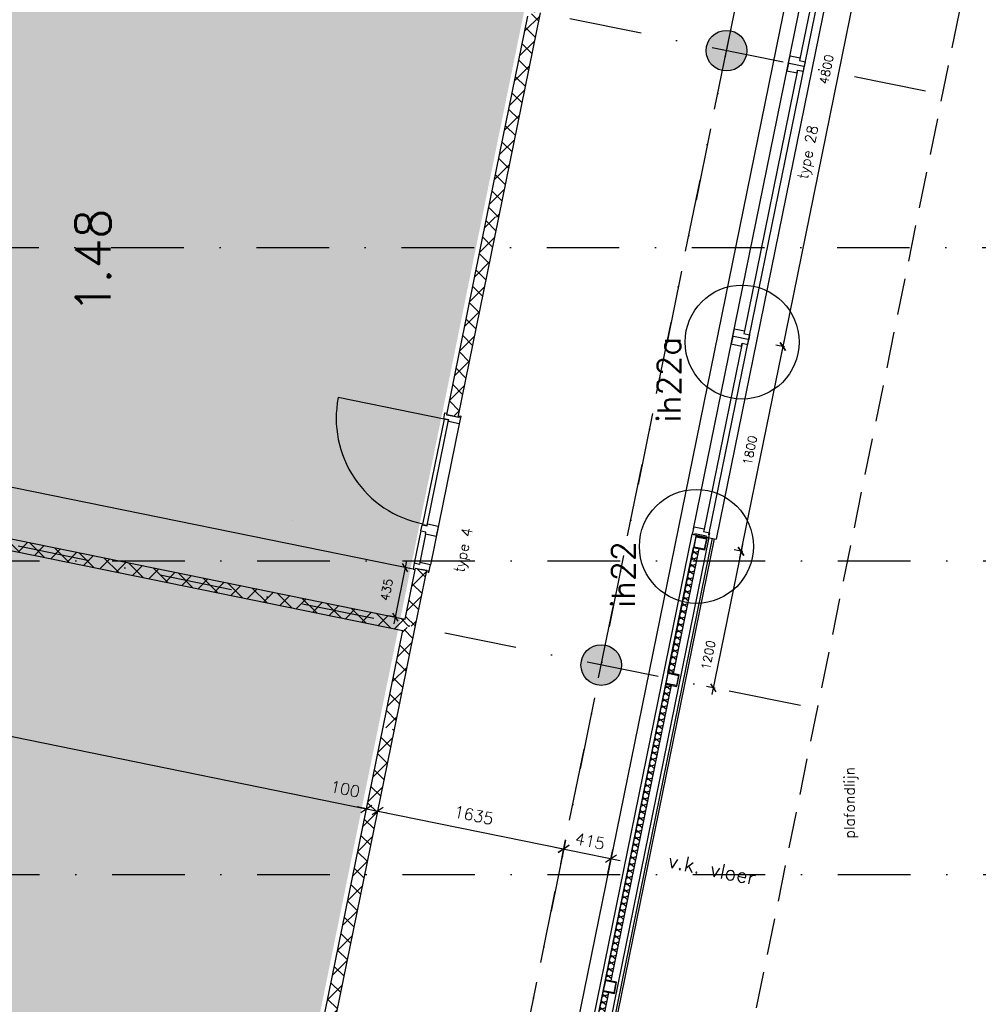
# Model space of a CAD drawing. Extents: x -171140 to 151546, y -8083 to 162438.
# Tile 34 of 96: x 26156 to 34411, y 52227 to 60708. Entities that reach past the tile are written whole.
import ezdxf
from ezdxf.enums import TextEntityAlignment as Align

# ---------------------------------------------------------------- set-up
doc = ezdxf.new("R2010")
doc.units = 0
doc.header["$LTSCALE"] = 50
doc.header["$MEASUREMENT"] = 0
doc.header["$PDMODE"] = 3
doc.header["$PDSIZE"] = 0.001
for name, pattern in [('DASHDOT', [25, 12.5, -6.25, 0, -6.25]), ('HIDDEN', [9.375, 6.25, -3.125]), ('HIDDEN2', [0.1875, 0.125, -0.0625]), ('STRAM_0WT$0$DASHDOT', [25, 12.5, -6.25, 0, -6.25])]:
    doc.linetypes.add(name, pattern=pattern)
doc.layers.get('0').update_dxf_attribs({"linetype": 'CONTINUOUS'})
doc.layers.get('DEFPOINTS').update_dxf_attribs({"linetype": 'CONTINUOUS'})
for name, color, linetype in [('00', 7, 'CONTINUOUS'), ('_BRANDCOMPART', 6, 'DASHDOT'), ('_DETAILNUMMERS', 4, 'CONTINUOUS'), ('_DETAILNUMMERSTEKST', 4, 'CONTINUOUS'), ('A--A21--_F-23-', 9, 'CONTINUOUS'), ('A--A22--_F123-', 9, 'CONTINUOUS'), ('A--A28--_F-2--', 7, 'CONTINUOUS'), ('A--A28--_F12--', 7, 'CONTINUOUS'), ('A--L$1A-_RASTER_NR_05', 53, 'CONTINUOUS'), ('A--L21--', 3, 'CONTINUOUS'), ('A--L21--_F-2--', 7, 'CONTINUOUS'), ('A--L21A1_BUITENWAND', 1, 'CONTINUOUS'), ('A--L21A2_BUITENWAND', 2, 'CONTINUOUS'), ('A--L22--_F-2--', 7, 'CONTINUOUS'), ('A--L24AC1_TRAPPEN', 1, 'HIDDEN2'), ('A--L28--', 7, 'CONTINUOUS'), ('A--L28--_F-2--', 7, 'CONTINUOUS'), ('A--L28--_F12--', 7, 'CONTINUOUS'), ('A--L32--', 7, 'CONTINUOUS'), ('A--L32--_F-23-', 2, 'CONTINUOUS'), ('A--L32--_F123-', 1, 'CONTINUOUS'), ('A--L32--_F123-DRAAIR', 7, 'CONTINUOUS'), ('A--L35A1_PLAFONDS', 1, 'HIDDEN'), ('A--L3A1_VPORTS', 1, 'CONTINUOUS'), ('A--M$1A-_F123-', 1, 'CONTINUOUS'), ('A--M1$A-_F123-', 1, 'CONTINUOUS'), ('A--T$1A-18_TEKST', 1, 'CONTINUOUS'), ('A--T$1A-_F123-_R', 4, 'CONTINUOUS'), ('A--T01A-25_TEKST', 2, 'CONTINUOUS'), ('STRAM_0WT$0$A--L$7A-_STRAM', 1, 'STRAM_0WT$0$DASHDOT'), ('STRAM_0WT$0$A--T$7A8-_STRA', 8, 'STRAM_0WT$0$DASHDOT'), ('TEKSTKOZIJNMERK', 2, 'CONTINUOUS'), ('X--LR---_CP', 7, 'CONTINUOUS')]:
    doc.layers.add(name, color=color, linetype=linetype)
doc.styles.add('ALFA-0_25', font='ROMANS')
doc.styles.add('B-01', font='SIMPLEX.SHX', dxfattribs={"width": 0.8, "height": 4.5})
doc.styles.add('HIEMSTRA', font='romans.shx')
doc.dimstyles.new('BEILEN', dxfattribs={"dimscale": 40, "dimtxt": 2.5, "dimasz": 2, "dimexe": 0.3, "dimexo": 0.3, "dimgap": 2, "dimtad": 1, "dimdec": 0, "dimzin": 0, "dimtxsty": 'HIEMSTRA', "dimblk1": 'OBLIQUE', "dimblk2": 'OBLIQUE', "dimsah": 1, "dimcen": -0.09, "dimdle": 0.3, "dimse1": 1, "dimclrd": 2, "dimclre": 2, "dimclrt": 3, "dimazin": 3, "dimtfac": 1, "dimtdec": 4, "dimtofl": 0, "dimtmove": 0, "dimatfit": 3, "dimtvp": 625, "dimtolj": 1, "dimtzin": 0})
doc.dimstyles.get("Standard").update_dxf_attribs({"dimscale": 40, "dimtxt": 2.5, "dimasz": 2, "dimexe": 0.3, "dimexo": 0.3, "dimgap": 2, "dimtad": 0, "dimdec": 0, "dimzin": 0, "dimtxsty": 'HIEMSTRA', "dimblk1": 'OBLIQUE', "dimblk2": 'OBLIQUE', "dimsah": 1, "dimcen": -0.09, "dimdle": 0.3, "dimse1": 1, "dimclrd": 2, "dimclre": 2, "dimclrt": 3, "dimazin": 3, "dimtfac": 1, "dimtdec": 4, "dimtix": 1, "dimtmove": 0, "dimatfit": 3, "dimtvp": 625, "dimtolj": 1, "dimtzin": 0})
doc.dimstyles.new('STANDARD$0', dxfattribs={"dimscale": 50, "dimtxt": 2.5, "dimasz": 2, "dimexe": 2, "dimexo": 0, "dimgap": 2, "dimtad": 1, "dimdec": 0, "dimzin": 0, "dimtxsty": 'ALFA-0_25', "dimblk1": 'OBLIQUE', "dimblk2": 'OBLIQUE', "dimsah": 1, "dimcen": -3, "dimdle": 2, "dimclrd": 1, "dimclre": 1, "dimclrt": 2, "dimazin": 3, "dimtfac": 0.666667, "dimtofl": 0, "dimtmove": 0, "dimatfit": 3, "dimtvp": 0.833333, "dimtolj": 1, "dimtzin": 0})

# ---------------------------------------------------------------- blocks, each defined once
blk = doc.blocks.new('*U1199')
at = {"layer": 'A--A22--_F123-', "linetype": 'CONTINUOUS'}
h = blk.add_hatch(dxfattribs=at)
h.set_pattern_fill('ALFAKRS', color=256, scale=120, style=0)
h.set_pattern_definition([(45, (-29512.81, -55486.01), (-84.85281, 84.85281), []), (135, (-29512.81, -55486.01), (-84.85281, -84.85281), [])])
h.paths.add_polyline_path([(0, 0), (-39, 59), (50.2, 497), (99.2, 487), (148.2, 477), (49, -10)])
at = {"layer": 'A--L22--_F-2--', "color": 2, "linetype": 'CONTINUOUS'}
for points in [[(-39, 59), (-39, 59), (50.2, 497), (99.2, 487)], [(49, -10), (49, -10), (148.2, 477), (99.2, 487)]]:
    blk.add_lwpolyline(points, dxfattribs=at)
blk = doc.blocks.new('*U1191')
at = {"layer": 'A--A22--_F123-', "linetype": 'CONTINUOUS'}
h = blk.add_hatch(dxfattribs=at)
h.set_pattern_fill('ALFAKRS', color=256, scale=120, style=0)
h.set_pattern_definition([(45, (-29333.17, -54604.13), (-84.85281, 84.85281), []), (135, (-29333.17, -54604.13), (-84.85281, -84.85281), [])])
h.paths.add_polyline_path([(0, 0), (-49, 10), (120.7, 842.9), (179.6, 881.9), (228.6, 871.9), (49, -10)])
at = {"layer": 'A--L22--_F-2--', "color": 2, "linetype": 'CONTINUOUS'}
for points in [[(49, -10), (49, -10), (228.6, 871.9), (228.6, 871.9)], [(-49, 10), (-49, 10), (120.7, 842.9), (120.7, 842.9)]]:
    blk.add_lwpolyline(points, dxfattribs=at)
blk = doc.blocks.new('DR_930TYPE4')
at = {"layer": 'A--L32--_F123-', "color": 1}
for p, q in [((67, 0), (1307, 0)), ((1038, -139), (1322, -139)), ((1057, -93.8), (1307, -93.8))]:
    blk.add_line(p, q, dxfattribs=at)
at = {"layer": 'A--L32--_F123-'}
for points in [[(0, -9), (0, 0), (67, 0), (67, -93.8), (52, -93.8), (52, -139), (0, -139), (0, -121), (12, -121), (12, -9), (0, -9)], [(969, 0), (1055, 0), (1057, 0), (1057, -93.8), (1057, -93.8), (1040, -93.8), (1040, -137), (1038, -139), (986, -139), (984, -137), (984, -93.8), (969, -93.8), (967, -93.8), (967, 0)], [(1374, -9), (1374, 0), (1307, 0), (1307, -93.8), (1322, -93.8), (1322, -139), (1374, -139), (1374, -121), (1362, -121), (1362, -9), (1374, -9)], [(54, -95.6), (54, -135.6), (980.1, -135.6), (977.1, -95.6), (54, -95.6)]]:
    blk.add_lwpolyline(points, close=True, dxfattribs=at)
blk.add_point((1374, 0), dxfattribs=at)
blk.add_point((1374, 0), dxfattribs=at)
at = {"layer": 'A--L32--_F123-DRAAIR', "color": 1}
blk.add_lwpolyline([(54, -135.6), (54, -1065.6, 0.414214), (973, -135.8)], format="xyb", dxfattribs=at)
at = {"layer": 'X--LR---_CP', "color": 1, "linetype": 'CONTINUOUS'}
blk.add_point((0, 0), dxfattribs=at)
at = {"layer": 'X--LR---_CP', "color": 1}
blk.add_point((982, 0), dxfattribs=at)
blk = doc.blocks.new('*U1162')
at = {"layer": 'A--A22--_F123-', "linetype": 'CONTINUOUS'}
h = blk.add_hatch(dxfattribs=at)
h.set_pattern_fill('ALFAKRS', color=256, scale=120, style=0)
h.set_pattern_definition([(45, (-29881.47, -57295.85), (-84.85281, 84.85281), []), (135, (-29881.47, -57295.85), (-84.85281, -84.85281), [])])
h.paths.add_polyline_path([(0, 0), (-49, 10), (301, 1728.2), (350, 1718.2), (399, 1708.2), (49, -10)])
at = {"layer": 'A--L22--_F-2--', "color": 2, "linetype": 'CONTINUOUS'}
for points in [[(0, 0), (-49, 10), (301, 1728.2), (301, 1728.2)], [(0, 0), (49, -10), (399, 1708.2), (399, 1708.2)]]:
    blk.add_lwpolyline(points, dxfattribs=at)
blk = doc.blocks.new('*U1144')
at = {"layer": 'A--A22--_F123-', "linetype": 'CONTINUOUS'}
h = blk.add_hatch(dxfattribs=at)
h.set_pattern_fill('ALFAKRS', color=256, scale=120, style=0)
h.set_pattern_definition([(45, (-24255.77, -56556.88), (-84.85281, 84.85281), []), (135, (-24255.77, -56556.88), (-84.85281, -84.85281), [])])
h.paths.add_polyline_path([(0, 0), (10, 49), (5218, -1011.9), (5257, -1070.9), (5198.1, -1109.9), (-10, -49)])
at = {"layer": 'A--L22--_F-2--', "color": 2, "linetype": 'CONTINUOUS'}
for points in [[(0, 0), (-10, -49), (5198.1, -1109.9), (5198.1, -1109.9)], [(0, 0), (10, 49), (5218, -1011.9), (5218, -1011.9)]]:
    blk.add_lwpolyline(points, dxfattribs=at)
blk = doc.blocks.new('*U1143')
at = {"layer": 'A--A22--_F123-', "linetype": 'CONTINUOUS'}
h = blk.add_hatch(dxfattribs=at)
h.set_pattern_fill('ALFAKRS', color=256, scale=120, style=0)
h.set_pattern_definition([(45, (-28805.67, -52014.57), (-84.85281, 84.85281), []), (135, (-28805.67, -52014.57), (-84.85281, -84.85281), [])])
h.paths.add_polyline_path([(0, 0), (-49, 10), (478.5, 2599.5), (527.5, 2589.6), (576.5, 2579.6), (49, -10)])
at = {"layer": 'A--L22--_F-2--', "color": 2, "linetype": 'CONTINUOUS'}
for points in [[(0, 0), (-49, 10), (478.5, 2599.5), (478.5, 2599.5)], [(0, 0), (49, -10), (576.5, 2579.6), (576.5, 2579.6)]]:
    blk.add_lwpolyline(points, dxfattribs=at)
blk = doc.blocks.new('STRAM_0WT')
at = {"layer": 'STRAM_0WT$0$A--L$7A-_STRAM'}
for p, q in [((-35527.847, 66718.097), (-57057.909, -38976.081)), ((-41660.445, 27844.858), (-57941.382, 31161.309)), ((-66174.285, 26500), (-20830.441, 26500)), ((-42738.298, 22553.522), (-59019.235, 25869.973))]:
    blk.add_line(p, q, dxfattribs=at)
at = {"layer": 'STRAM_0WT$0$A--T$7A8-_STRA', "color": 8}
for p, q in [((-66167.142, 23800), (-20586.185, 23800)), ((-66167.142, 21100), (-20586.185, 21100))]:
    blk.add_line(p, q, dxfattribs=at)
blk = doc.blocks.new('Q020478-')
at = {"layer": 'A--A28--_F12--', "color": 8}
for points in [[(0, 175), (-161.7, -67), (-175, 0)], [(0, 175), (-175, 0), (-161.7, 67)], [(0, 175), (-123.7, -123.7), (-161.7, -67)], [(0, 175), (-161.7, 67), (-123.7, 123.7)], [(0, 175), (-67, -161.7), (-123.7, -123.7)], [(0, 175), (-123.7, 123.7), (-67, 161.7)], [(0, 175), (0, -175), (-67, -161.7)], [(0, 175), (67, 161.7), (123.7, 123.7)], [(0, 175), (123.7, 123.7), (161.7, 67)], [(0, 175), (161.7, 67), (175, 0)], [(0, 175), (175, 0), (161.7, -67)], [(0, 175), (161.7, -67), (123.7, -123.7)], [(0, 175), (123.7, -123.7), (67, -161.7)], [(0, 175), (67, -161.7), (0, -175)]]:
    blk.add_solid(points, dxfattribs=at)
at = {"layer": 'A--L28--_F12--', "color": 3, "linetype": 'CONTINUOUS'}
blk.add_lwpolyline([(0, 175, -1), (0, -175, -1), (0, 175)], format="xyb", close=True, dxfattribs=at)
at = {"layer": 'X--LR---_CP'}
for p in [(0, 175), (175, 0), (175, 0)]:
    blk.add_point(p, dxfattribs=at)
blk = doc.blocks.new('_OBLIQUE')
at = {"color": 0, "linetype": 'BYBLOCK'}
blk.add_line((-0.5, -0.5), (0.5, 0.5), dxfattribs=at)
blk = doc.blocks.new('*D314')
at = {"color": 2, "linetype": 'BYBLOCK'}
blk.add_line((21790.1, 55409.4), (29152.9, 53909.5), dxfattribs=at)
at = {"layer": 'DEFPOINTS', "color": 0, "linetype": 'BYBLOCK'}
for p in [(21801.9, 55407), (29141.1, 53911.9), (29141.1, 53911.9)]:
    blk.add_point(p, dxfattribs=at)
at = {"color": 2, "linetype": 'BYBLOCK', "xscale": 80, "yscale": 80, "zscale": 80}
for p, rotation in [((21801.9, 55407), 168.4862903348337), ((29141.1, 53911.9), 348.4862903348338)]:
    blk.add_blockref('_OBLIQUE', p, dxfattribs=dict(at, rotation=rotation))
at = {"color": 3, "linetype": 'BYBLOCK', "insert": (25497.4, 54786.8), "char_height": 100, "attachment_point": 5, "rotation": 348.48629, "style": 'HIEMSTRA'}
blk.add_mtext('\\A1;7490', dxfattribs=at)
blk = doc.blocks.new('*D315')
at = {"color": 2, "linetype": 'BYBLOCK'}
for p, q in [((29141.1, 53911.9), (29062.8, 53927.9)), ((29141.1, 53911.9), (29239.1, 53892)), ((29239.1, 53892), (29317.5, 53876))]:
    blk.add_line(p, q, dxfattribs=at)
at = {"layer": 'DEFPOINTS', "color": 0, "linetype": 'BYBLOCK'}
for p in [(29141.1, 53911.9), (29239.1, 53892), (29239.1, 53892)]:
    blk.add_point(p, dxfattribs=at)
at = {"color": 2, "linetype": 'BYBLOCK', "xscale": 80, "yscale": 80, "zscale": 80}
for p, rotation in [((29141.1, 53911.9), 348.486290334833), ((29239.1, 53892), 168.486290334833)]:
    blk.add_blockref('_OBLIQUE', p, dxfattribs=dict(at, rotation=rotation))
at = {"color": 3, "linetype": 'BYBLOCK', "insert": (28958.2, 54081.9), "char_height": 100, "attachment_point": 5, "rotation": 348.48629, "style": 'HIEMSTRA'}
blk.add_mtext('\\A1;100', dxfattribs=at)
blk = doc.blocks.new('*D316')
at = {"color": 2, "linetype": 'BYBLOCK'}
blk.add_line((29227.4, 53894.4), (30853, 53563.2), dxfattribs=at)
at = {"layer": 'DEFPOINTS', "color": 0, "linetype": 'BYBLOCK'}
for p in [(29239.1, 53892), (30841.2, 53565.6), (30841.2, 53565.6)]:
    blk.add_point(p, dxfattribs=at)
at = {"color": 2, "linetype": 'BYBLOCK', "xscale": 80, "yscale": 80, "zscale": 80}
for p, rotation in [((29239.1, 53892), 168.4862903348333), ((30841.2, 53565.6), 348.4862903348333)]:
    blk.add_blockref('_OBLIQUE', p, dxfattribs=dict(at, rotation=rotation))
at = {"color": 3, "linetype": 'BYBLOCK', "insert": (30066.1, 53856.2), "char_height": 100, "attachment_point": 5, "rotation": 348.48629, "style": 'HIEMSTRA'}
blk.add_mtext('\\A1;1635', dxfattribs=at)
blk = doc.blocks.new('*D341')
at = {"layer": 'A--M$1A-_F123-', "color": 2, "linetype": 'CONTINUOUS'}
for p, q in [((23981.9, 29671.5), (23903.5, 29687.4)), ((23978.7, 29655.8), (23984.3, 29683.2)), ((24079.9, 29651.5), (23981.9, 29671.5)), ((24079.9, 29651.5), (24158.2, 29635.5))]:
    blk.add_line(p, q, dxfattribs=at)
at = {"layer": 'DEFPOINTS', "color": 0, "linetype": 'CONTINUOUS'}
for p in [(23976.3, 29644), (23981.9, 29671.5), (24074.3, 29624)]:
    blk.add_point(p, dxfattribs=at)
at = {"layer": 'A--M$1A-_F123-', "color": 2, "linetype": 'CONTINUOUS', "xscale": 80, "yscale": 80, "zscale": 80}
for p, rotation in [((23981.9, 29671.5), 348.4862903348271), ((24079.9, 29651.5), 168.4862903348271)]:
    blk.add_blockref('_OBLIQUE', p, dxfattribs=dict(at, rotation=rotation))
at = {"layer": 'A--M$1A-_F123-', "color": 3, "linetype": 'CONTINUOUS', "insert": (36506, 90903.8), "char_height": 100, "attachment_point": 5, "rotation": 348.48629, "style": 'HIEMSTRA'}
blk.add_mtext('\\A1;100', dxfattribs=at)
blk = doc.blocks.new('*D362')
at = {"layer": 'A--M$1A-_F123-', "color": 1, "linetype": 'CONTINUOUS'}
for p, q in [((30814.9, 53436.3), (30857.2, 53644)), ((30762.8, 53581.6), (31326.3, 53466.8)), ((31221.5, 53353.4), (31263.8, 53561.2))]:
    blk.add_line(p, q, dxfattribs=at)
at = {"layer": 'DEFPOINTS', "color": 0, "linetype": 'CONTINUOUS'}
for p in [(30814.9, 53436.3), (31247.9, 53482.8), (31221.5, 53353.4)]:
    blk.add_point(p, dxfattribs=at)
at = {"layer": 'A--M$1A-_F123-', "color": 1, "linetype": 'CONTINUOUS', "xscale": 80, "yscale": 80, "zscale": 80}
for p, rotation in [((30841.2, 53565.6), 168.4862903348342), ((31247.9, 53482.8), 348.4862903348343)]:
    blk.add_blockref('_OBLIQUE', p, dxfattribs=dict(at, rotation=rotation))
at = {"layer": 'A--M$1A-_F123-', "color": 2, "linetype": 'CONTINUOUS', "insert": (31067.2, 53633), "char_height": 100, "attachment_point": 5, "rotation": 348.48629, "style": 'ALFA-0_25'}
blk.add_mtext('\\A1;415', dxfattribs=at)
blk = doc.blocks.new('*U918')
at = {"layer": 'A--A21--_F-23-', "linetype": 'CONTINUOUS'}
h = blk.add_hatch(dxfattribs=at)
h.set_pattern_fill('ALFAISO', color=256, scale=50, angle=258.48629, style=0)
h.set_pattern_definition([(318.4863, (-24.497, 4.99), (33.14, 37.4399), []), (18.4863, (-24.497, 4.99), (-15.8539, 47.42), [])])
h.paths.add_polyline_path([(0, 0), (24.5, -5), (-494.5, -2552.7), (-519, -2547.7), (-543.5, -2542.7), (-24.5, 5)])
at = {"layer": 'A--L21--_F-2--', "color": 2, "linetype": 'CONTINUOUS'}
for points in [[(0, 0), (-24.5, 5), (-543.5, -2542.7), (-519, -2547.7)], [(0, 0), (24.5, -5), (-494.5, -2552.7), (-519, -2547.7)]]:
    blk.add_lwpolyline(points, dxfattribs=at)
blk = doc.blocks.new('*U917')
at = {"layer": 'A--A21--_F-23-', "linetype": 'CONTINUOUS'}
h = blk.add_hatch(dxfattribs=at)
h.set_pattern_fill('ALFAISO', color=256, scale=50, angle=258.48629, style=0)
h.set_pattern_definition([(318.4863, (-24.497, 4.99), (33.14, 37.4399), []), (18.4863, (-24.497, 4.99), (-15.8539, 47.42), [])])
h.paths.add_polyline_path([(0, 0), (24.5, -5), (-494.5, -2552.7), (-519, -2547.7), (-543.5, -2542.7), (-24.5, 5)])
at = {"layer": 'A--L21--_F-2--', "color": 2, "linetype": 'CONTINUOUS'}
for points in [[(0, 0), (-24.5, 5), (-543.5, -2542.7), (-519, -2547.7)], [(0, 0), (24.5, -5), (-494.5, -2552.7), (-519, -2547.7)]]:
    blk.add_lwpolyline(points, dxfattribs=at)
blk = doc.blocks.new('*U916')
at = {"layer": 'A--A21--_F-23-', "linetype": 'CONTINUOUS'}
h = blk.add_hatch(dxfattribs=at)
h.set_pattern_fill('ALFAISO', color=256, scale=50, angle=78.48629, style=0)
h.set_pattern_definition([(138.4863, (24.497, -4.99), (-33.14, -37.4399), []), (198.4863, (24.497, -4.99), (15.8539, -47.42), [])])
h.paths.add_polyline_path([(0, 0), (-24.5, 5), (195.1, 1082.8), (219.6, 1077.8), (244, 1072.8), (24.5, -5)])
at = {"layer": 'A--L21--_F-2--', "color": 2, "linetype": 'CONTINUOUS'}
for points in [[(0, 0), (-24.5, 5), (195.1, 1082.8), (219.6, 1077.8)], [(0, 0), (24.5, -5), (244, 1072.8), (219.6, 1077.8)]]:
    blk.add_lwpolyline(points, dxfattribs=at)
blk = doc.blocks.new('*D494')
at = {"layer": 'A--M1$A-_F123-', "color": 1}
for p, q in [((29487.5, 56047.4), (29377.2, 55503.4)), ((29491.2, 55985.4), (29416.8, 56000.5)), ((29404.7, 55559.1), (29330.3, 55574.2))]:
    blk.add_line(p, q, dxfattribs=at)
at = {"layer": 'DEFPOINTS', "color": 0}
for p in [(29491.2, 55985.4), (29389.1, 55562.2), (29404.7, 55559.1)]:
    blk.add_point(p, dxfattribs=at)
at = {"layer": 'A--M1$A-_F123-', "color": 1, "xscale": 60, "yscale": 60, "zscale": 60}
for p, rotation in [((29475.6, 55988.6), 78.53198717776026), ((29389.1, 55562.2), 258.5319871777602)]:
    blk.add_blockref('_OBLIQUE', p, dxfattribs=dict(at, rotation=rotation))
at = {"layer": 'A--M1$A-_F123-', "color": 2, "insert": (29315.4, 55798.3), "char_height": 75, "attachment_point": 5, "rotation": 78.53199, "style": 'ALFA-0_25'}
blk.add_mtext('\\A1;435', dxfattribs=at)
blk = doc.blocks.new('*D514')
at = {"layer": 'A--M1$A-_F123-', "color": 1}
for p, q in [((32738.9, 57951.8), (32355.7, 56070.4)), ((32742.5, 57889.9), (32668.1, 57905)), ((32383.2, 56126), (32308.8, 56141.2))]:
    blk.add_line(p, q, dxfattribs=at)
at = {"layer": 'DEFPOINTS', "color": 0}
for p in [(32742.5, 57889.9), (32367.6, 56129.2), (32383.2, 56126)]:
    blk.add_point(p, dxfattribs=at)
at = {"layer": 'A--M1$A-_F123-', "color": 1, "xscale": 60, "yscale": 60, "zscale": 60}
for p, rotation in [((32726.9, 57893), 78.4876525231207), ((32367.6, 56129.2), 258.4876525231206)]:
    blk.add_blockref('_OBLIQUE', p, dxfattribs=dict(at, rotation=rotation))
at = {"layer": 'A--M1$A-_F123-', "color": 2, "insert": (32444.6, 56998.8), "char_height": 75, "attachment_point": 5, "rotation": 78.48765, "style": 'ALFA-0_25'}
blk.add_mtext('\\A1;1800', dxfattribs=at)
blk = doc.blocks.new('*D515')
at = {"layer": 'A--M1$A-_F123-', "color": 1}
for p, q in [((33696.9, 62655.2), (32714.9, 57834.2)), ((33700.6, 62593.3), (33626.2, 62608.4)), ((32742.5, 57889.8), (32668.1, 57905))]:
    blk.add_line(p, q, dxfattribs=at)
at = {"layer": 'DEFPOINTS', "color": 0}
for p in [(33700.6, 62593.3), (32726.9, 57893), (32742.5, 57889.8)]:
    blk.add_point(p, dxfattribs=at)
at = {"layer": 'A--M1$A-_F123-', "color": 1, "xscale": 60, "yscale": 60, "zscale": 60}
for p, rotation in [((33685, 62596.4), 78.4868011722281), ((32726.9, 57893), 258.4868011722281)]:
    blk.add_blockref('_OBLIQUE', p, dxfattribs=dict(at, rotation=rotation))
at = {"layer": 'A--M1$A-_F123-', "color": 2, "insert": (33103.4, 60280), "char_height": 75, "attachment_point": 5, "rotation": 78.4868, "style": 'ALFA-0_25'}
blk.add_mtext('\\A1;4800', dxfattribs=at)
blk = doc.blocks.new('*D518')
at = {"layer": 'A--M1$A-_F123-', "color": 1}
for p, q in [((32379.5, 56188), (32116.1, 54894.5)), ((32383.2, 56126), (32308.8, 56141.2)), ((32143.7, 54950.1), (32069.3, 54965.3))]:
    blk.add_line(p, q, dxfattribs=at)
at = {"layer": 'DEFPOINTS', "color": 0}
for p in [(32383.2, 56126), (32128.1, 54953.3), (32143.7, 54950.1)]:
    blk.add_point(p, dxfattribs=at)
at = {"layer": 'A--M1$A-_F123-', "color": 1, "xscale": 60, "yscale": 60, "zscale": 60}
for p, rotation in [((32367.6, 56129.2), 78.48833358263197), ((32128.1, 54953.3), 258.4883335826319)]:
    blk.add_blockref('_OBLIQUE', p, dxfattribs=dict(at, rotation=rotation))
at = {"layer": 'A--M1$A-_F123-', "color": 2, "insert": (32085.3, 55235), "char_height": 75, "attachment_point": 5, "rotation": 78.48833, "style": 'ALFA-0_25'}
blk.add_mtext('\\A1;1200', dxfattribs=at)
blk = doc.blocks.new('Q020578-')
at = {"layer": 'A--A28--_F-2--', "linetype": 'CONTINUOUS'}
for points in [[(45, 45.1), (45, -44.9), (-45, -44.9), (-50, -49.9), (50, -49.9), (50, 50.1)], [(45, 45.1), (50, 50.1), (-50, 50.1), (-50, -49.9), (-45, -44.9), (-45, 45.1)]]:
    blk.add_hatch(color=3, dxfattribs=at).paths.add_polyline_path(points)
at = {"layer": 'A--L28--_F-2--', "color": 3, "linetype": 'CONTINUOUS'}
for points in [[(45, 45.1), (45, -44.9), (-45, -44.9), (-50, -49.9), (50, -49.9), (50, 50.1), (45, 45.1)], [(45, 45.1), (50, 50.1), (-50, 50.1), (-50, -49.9), (-45, -44.9), (-45, 45.1), (45, 45.1)]]:
    blk.add_lwpolyline(points, dxfattribs=at)
at = {"layer": 'X--LR---_CP', "color": 4, "linetype": 'CONTINUOUS'}
for p in [(-50, 0.1), (0, 0), (50, 0.1)]:
    blk.add_point(p, dxfattribs=at)
blk = doc.blocks.new('DETAILNR')
at = {"layer": '_DETAILNUMMERS'}
blk.add_circle((32.9, -23.2), 490.7, dxfattribs=at)
at = {"layer": 'X--LR---_CP'}
blk.add_point((0, 0), dxfattribs=at)
at = {"layer": '_DETAILNUMMERSTEKST', "style": 'ALFA-0_25'}
blk.add_attdef('DETAILNR', text='', height=200, rotation=90, dxfattribs=at).set_placement((-618.4, 223.8), align=Align.RIGHT)
blk = doc.blocks.new('*U858')
at = {"layer": 'A--A22--_F123-', "linetype": 'CONTINUOUS'}
h = blk.add_hatch(dxfattribs=at)
h.set_pattern_fill('ALFAKRS', color=256, scale=120, style=0)
h.set_pattern_definition([(45, (-30231.48, -59014.06), (-84.85281, 84.85281), []), (135, (-30231.48, -59014.06), (-84.85281, -84.85281), [])])
h.paths.add_polyline_path([(0, 0), (-49, 10), (300.5, 1724.7), (359.5, 1763.7), (408.5, 1753.7), (49, -10)])
at = {"layer": 'A--L22--_F-2--', "color": 2, "linetype": 'CONTINUOUS'}
for points in [[(-49, 10), (-49, 10), (300.5, 1724.7), (300.5, 1724.7)], [(49, -10), (49, -10), (408.5, 1753.7), (408.5, 1753.7)]]:
    blk.add_lwpolyline(points, dxfattribs=at)

msp = doc.modelspace()

# ---------------------------------------------------------------- hatches: boundary and pattern name
at = {"layer": 'A--L$1A-_RASTER_NR_05'}
h = msp.add_hatch(color=256, dxfattribs=at)
h.dxf.hatch_style = 2
h.paths.add_polyline_path([(31765.8, 93424.8), (31835.7, 93767.7), (31878.2, 93976.7), (37134, 93976.7), (36048.3, 88646.9), (36160, 88624), (36170.8, 88621.9), (32648.2, 71329), (32360.3, 69910.1), (32006.7, 68167.4), (31769.7, 67017.6), (31749.7, 66919.6), (30871.8, 62608.1), (30350.5, 60049.3), (27777.3, 47417.2), (27357.8, 45357.4), (20562.8, 46741.5), (20283, 46798.5), (21262.1, 51604.8), (22277.2, 56588.3), (24184.1, 56197.8), (24220.8, 56385.4), (24290.7, 56728.4), (25298.7, 61676.8), (25368.6, 62019.7), (26376.5, 66968.1), (26446.4, 67311), (27454.4, 72259.4), (27524.3, 72602.4), (28532.3, 77550.7), (28602.1, 77893.7), (29610.1, 82842.1), (29680, 83185), (30688, 88133.4), (30757.8, 88476.4)])

# ---------------------------------------------------------------- linework, layer by layer
at = {"layer": '_BRANDCOMPART'}
msp.add_lwpolyline([(30494.6, 38221.7), (28457.9, 38236.7), (28457.9, 38236.7), (28457.9, 45608.5), (27870.4, 45675.5), (28200, 47293.7), (29563.6, 47293.7), (29893.6, 48913.5), (36087.2, 79318.8), (38726.9, 79318.8), (38727, 82343.2), (39358.5, 82343.2), (39358.5, 83251.9), (41161.4, 83251.9), (41154.9, 76346.4), (42676.3, 76346.4), (46227.6, 68844.3), (45422, 68503.3), (45422, 67290.8), (51065.6, 68757.4)], dxfattribs=at)
at = {"layer": 'A--L21--', "color": 2}
for p in [(33807, 64347.5), (31944.5, 56276.6)]:
    msp.add_line(p, (32154.2, 56233.9), dxfattribs=at)
at = {"layer": 'A--L21A1_BUITENWAND'}
for points in [[(35877, 76208.1), (35877, 76208.1), (30580.6, 50206.9), (32479.6, 50206.9)], [(31944.5, 56276.6), (30243.7, 47926.9)], [(32091.5, 56246.7), (30365.6, 47774)]]:
    msp.add_lwpolyline(points, dxfattribs=at)
at = {"layer": 'A--L21A2_BUITENWAND'}
for points in [[(31976.8, 56259.8), (30253, 47796.9)], [(32119, 56241.1), (30393.1, 47768.4)], [(32136.6, 56237.5), (30410.7, 47764.8)]]:
    msp.add_lwpolyline(points, dxfattribs=at)
at = {"layer": 'A--L32--_F-23-'}
for points in [[(32776.3, 60332.1), (32789.6, 60397.8), (32876.9, 60380), (32871.9, 60355.5), (32920.9, 60345.5), (32912.5, 60304.4), (32893.4, 60308.3), (32893.4, 60308.3), (32795.4, 60328.2), (32795.4, 60328.2)], [(32776.3, 60332.1), (32762.9, 60266.5), (32850.1, 60248.7), (32855.1, 60273.2), (32904.1, 60263.2), (32912.5, 60304.4), (32893.4, 60308.3), (32893.4, 60308.3), (32795.4, 60328.2), (32795.4, 60328.2)], [(32297.3, 57980.5), (32310.6, 58046.2), (32397.8, 58028.4), (32392.8, 58003.9), (32441.8, 57994), (32433.5, 57952.8), (32414.3, 57956.7), (32414.3, 57956.7), (32316.4, 57976.7), (32316.4, 57976.7)], [(32297.3, 57980.5), (32283.9, 57914.9), (32371.1, 57897.1), (32376.1, 57921.6), (32425.1, 57911.6), (32433.5, 57952.8), (32414.3, 57956.7), (32414.3, 57956.7), (32316.4, 57976.7), (32316.4, 57976.7)], [(31949.9, 56275.5), (31963.3, 56341.2), (32050.5, 56323.4), (32045.5, 56298.9), (32094.5, 56288.9), (32086.1, 56247.8), (32067, 56251.7), (32068.8, 56260.5), (31970.8, 56280.4), (31969, 56271.6)]]:
    msp.add_lwpolyline(points, close=True, dxfattribs=at)
at = {"layer": 'A--L32--_F123-', "color": 1}
for p, q in [((31959.5, 56322.5), (33593, 64341.7)), ((32090.7, 56270.3), (33734.2, 64338.5)), ((33329.2, 62600.5), (32871.9, 60355.5)), ((32855.1, 60273.2), (32397.8, 58028.4)), ((32376.1, 57921.6), (32046.7, 56304.8))]:
    msp.add_line(p, q, dxfattribs=at)
at = {"layer": 'A--L35A1_PLAFONDS'}
msp.add_lwpolyline([(38595.5, 60294.9, 0.337595), (36652, 57571.9), (36652, 40007.3), (33239.3, 40007.3, 0.15921), (31934.6, 50790), (32127.5, 50361.2), (35041.9, 64668.2), (38595.7, 65431.1)], format="xyb", dxfattribs=at)
at = {"layer": 'A--L3A1_VPORTS'}
msp.add_line((29543, 55974.8), (24182.3, 57068.2), dxfattribs=at)
at = {"layer": 'TEKSTKOZIJNMERK'}
msp.add_line((31960.5, 56170.2), (31960.5, 56170.2), dxfattribs=at)
at = {"layer": 'X--LR---_CP', "color": 1, "linetype": 'CONTINUOUS'}
msp.add_point((28505.6, 56398.1), dxfattribs=at)
msp.add_point((28505.6, 56398.1), dxfattribs=at)

# ---------------------------------------------------------------- block references
at = {"layer": '00'}
ref = msp.add_blockref('DETAILNR', (32353.7, 57898.3), dxfattribs=dict(at, rotation=90))
ref.add_attrib('DETAILNR', 'ih22a', dxfattribs={"layer": '_DETAILNUMMERSTEKST', "height": 200, "rotation": 90, "style": 'ALFA-0_25'}).set_placement((31847.4, 57975.8), align=Align.RIGHT)
ref = msp.add_blockref('DETAILNR', (31959.8, 56138.5), dxfattribs=dict(at, rotation=90))
ref.add_attrib('DETAILNR', 'ih22', dxfattribs={"layer": '_DETAILNUMMERSTEKST', "height": 200, "rotation": 90, "style": 'ALFA-0_25'}).set_placement((31453.5, 56216), align=Align.RIGHT)
at = {"layer": 'A--L21--', "linetype": 'CONTINUOUS'}
for name, p in [('*U858', (30231.5, 59014.1)), ('*U1162', (29881.5, 57295.8)), ('*U1144', (24255.8, 56556.9)), ('*U1199', (29512.8, 55486)), ('*U1191', (29333.2, 54604.1)), ('*U1143', (28805.7, 52014.6))]:
    msp.add_blockref(name, p, dxfattribs=at)
at = {"layer": 'A--L21--', "color": 1}
for name, p in [('*U916', (31761.8, 55079)), ('*U917', (31741.9, 54981)), ('*U918', (31203, 52335.4))]:
    msp.add_blockref(name, p, dxfattribs=at)
at = {"layer": 'A--L24AC1_TRAPPEN'}
msp.add_blockref('STRAM_0WT', (75617, 32246.9), dxfattribs=at)
at = {"layer": 'A--L28--', "linetype": 'CONTINUOUS'}
for p in [(32241.8, 60441), (31163.9, 55149.7)]:
    msp.add_blockref('Q020478-', p, dxfattribs=at)
at = {"layer": 'A--L28--', "rotation": 348.4862903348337}
for p in [(32015.9, 56200.8), (31776.3, 55025), (31237.4, 52379.3)]:
    msp.add_blockref('Q020578-', p, dxfattribs=at)
at = {"layer": 'A--L32--', "linetype": 'CONTINUOUS', "rotation": 258.4862903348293}
msp.add_blockref('DR_930TYPE4', (29953.4, 57293.4), dxfattribs=at)

# ---------------------------------------------------------------- texts
at = {"layer": 'A--T$1A-18_TEKST', "style": 'HIEMSTRA'}
msp.add_text('plafondlijn', height=90, rotation=90.07785, dxfattribs=at).set_placement((33345.5, 53655))
at = {"layer": 'A--T$1A-_F123-_R', "style": 'ALFA-0_25'}
msp.add_text('1.48', height=300, rotation=90, dxfattribs=at).set_placement((26936.8, 58179.2))
at = {"layer": 'A--T01A-25_TEKST', "style": 'HIEMSTRA'}
msp.add_text('v.k. vloer', height=125, rotation=348.48629, dxfattribs=at).set_placement((31729.6, 53407.3))
at = {"layer": 'TEKSTKOZIJNMERK', "style": 'B-01'}
for s, p in [('type 28', (32939.5, 59329.1)), ('type 4', (29978.8, 55940.1))]:
    msp.add_text(s, height=90, rotation=78.486, dxfattribs=at).set_placement(p)

# ---------------------------------------------------------------- dimensions: what is measured, and where the dimension line sits
at = {"layer": 'A--M$1A-_F123-', "linetype": 'CONTINUOUS'}
for p1, p2, distance, dimstyle, picture, middle in [((24074.3, 29624), (23976.3, 29644), -28, 'STANDARD', '*D341', (36506, 90903.8)), ((21801.9, 55407), (29141.1, 53911.9), 0, 'BEILEN', '*D314', (25497.4, 54786.8)), ((29239.1, 53892), (30841.2, 53565.6), 0, 'BEILEN', '*D316', (30066.1, 53856.2))]:
    dim = msp.add_aligned_dim(p1=p1, p2=p2, distance=distance, dimstyle=dimstyle, dxfattribs=at)
    dim.commit()
    dim.dimension.update_dxf_attribs({"geometry": picture, "text_midpoint": middle})
dim = msp.add_linear_dim(base=(29239.1, 53892), p1=(29141.1, 53911.9), p2=(29239.1, 53892), angle=348.48629, dimstyle='BEILEN', dxfattribs=at)
dim.commit()
dim.dimension.update_dxf_attribs({"geometry": '*D315', "text_midpoint": (28958.2, 54081.9), "dimtype": 161})
dim = msp.add_linear_dim(base=(31247.9, 53482.8), p1=(30814.9, 53436.3), p2=(31221.5, 53353.4), angle=348.48629, dimstyle='STANDARD$0', override={"dimscale": 40, "dimblk1": 'OBLIQUE', "dimblk2": 'OBLIQUE'}, dxfattribs=at)
dim.commit()
dim.dimension.update_dxf_attribs({"geometry": '*D362', "text_midpoint": (31067.2, 53633), "dimtype": 161})
at = {"layer": 'A--M1$A-_F123-'}
for base, p1, p2, angle, picture, middle in [((32726.9, 57893), (33700.6, 62593.3), (32742.5, 57889.8), 258.4868, '*D515', (33103.4, 60280)), ((32367.6, 56129.2), (32742.5, 57889.9), (32383.2, 56126), 258.48765, '*D514', (32444.6, 56998.8)), ((32128.1, 54953.3), (32383.2, 56126), (32143.7, 54950.1), 258.48833, '*D518', (32085.3, 55235)), ((29389.1, 55562.2), (29491.2, 55985.4), (29404.7, 55559.1), 258.53199, '*D494', (29315.4, 55798.3))]:
    dim = msp.add_linear_dim(base=base, p1=p1, p2=p2, angle=angle, dimstyle='STANDARD$0', override={"dimscale": 30, "dimblk1": 'OBLIQUE', "dimblk2": 'OBLIQUE'}, dxfattribs=at)
    dim.commit()
    dim.dimension.update_dxf_attribs({"geometry": picture, "text_midpoint": middle, "dimtype": 161})

doc.saveas('drawing.dxf')
